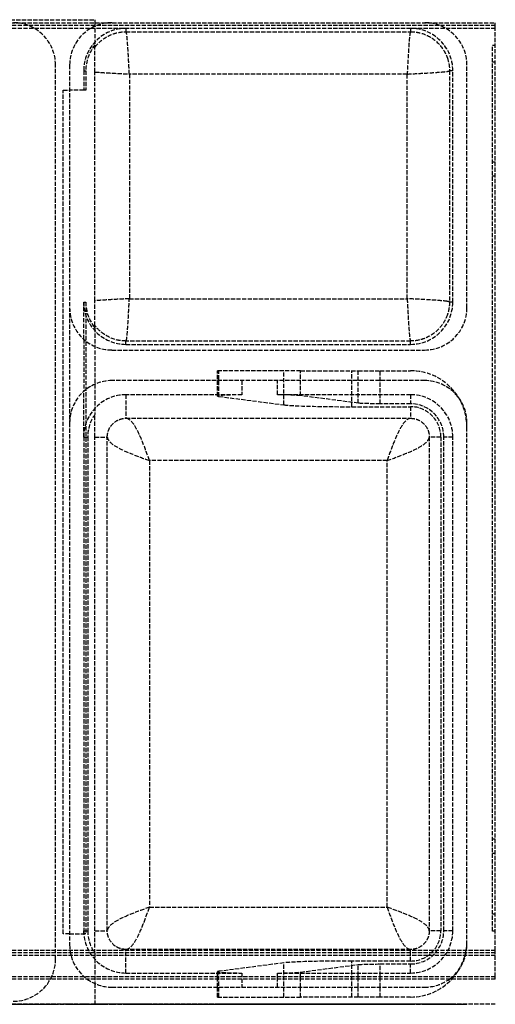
# Model space of a CAD drawing. Header units: millimetres. Extents: x -430 to 430, y 0 to 354.
# Tile 3 of 3: x 261 to 430, y 0 to 349. Entities that reach past the tile are written whole.
import ezdxf

# ---------------------------------------------------------------- set-up
doc = ezdxf.new("R2010")
doc.units = ezdxf.units.MM
doc.header["$LTSCALE"] = 10
doc.linetypes.add('ALLCAD_Strich', pattern=[0.2, 0.15, -0.05])
doc.layers.add('BESCH_KONT_sich_schn_ansi_2d', color=40, linetype='Continuous')
doc.layers.add('BESCH_KONT_sich_schn_grun_2d', color=10, linetype='Continuous')

msp = doc.modelspace()

# ---------------------------------------------------------------- linework, layer by layer
at = {"layer": 'BESCH_KONT_sich_schn_ansi_2d', "linetype": 'ALLCAD_Strich'}
for p, q in [((430, 0, 401.09), (-430, 0, 401.09)), ((430, 0, 407), (-430, 0, 407)), ((430, 0, 400.59), (-430, 0, 400.59)), ((430, 0, 386), (-430, 0, 386)), ((430, 0, 385), (-430, 0, 385)), ((430, 0, 386.5), (-430, 0, 386.5)), ((430, 0, 387), (-430, 0, 387)), ((287.92, 0, 325), (225.99, 0, 308.41)), ((245.49, 0, 171.87), (287.92, 0, 160.5)), ((273.92, 0, 325), (258.92, 0, 325)), ((258.92, 0, 375), (273.92, 0, 375)), ((273.92, 0, 325), (273.92, 0, 375)), ((278.92, 0, 365), (276.67, 0, 321.98)), ((278.92, 0, 365), (293.92, 0, 365)), ((278.92, 0, 375), (278.92, 0, 365)), ((293.92, 0, 375), (278.92, 0, 375)), ((283.92, 0, 365), (285.34, 0, 324.31)), ((284.63, 0, 324.12), (283.92, 0, 365)), ((287.92, 0, 160.5), (287.92, 0, 325)), ((287.92, 0, 250.45), (292.29, 0, 125.48)), ((340.06, 0, 365), (293.92, 0, 365)), ((293.92, 0, 375), (293.92, 0, 365)), ((293.92, 0, 375), (404.92, 0, 375)), ((298.92, 0, 365), (298.92, 0, 125.48)), ((399.92, 0, 125.48), (298.92, 0, 125.48)), ((399.92, 0, 296.74), (298.92, 0, 296.74)), ((300.11, 0, 282), (398.73, 0, 282)), ((307.28, 0, 111), (391.57, 0, 111)), ((331.91, 0, 347.52), (354.96, 0, 261.53)), ((352.74, 0, 365), (340.06, 0, 365)), ((404.92, 0, 365), (352.74, 0, 365)), ((381.35, 0, 278.93), (360.89, 0, 355.29)), ((379.1, 0, 243), (399.92, 0, 243)), ((399.92, 0, 273), (389.08, 0, 273)), ((399.92, 0, 365), (399.92, 0, 273)), ((399.92, 0, 273), (399.92, 0, 243)), ((399.92, 0, 243), (399.92, 0, 125.48)), ((419.92, 0, 243), (399.92, 0, 243)), ((399.92, 0, 273), (419.92, 0, 273)), ((404.92, 0, 375), (404.92, 0, 365)), ((419.92, 0, 375), (404.92, 0, 375)), ((404.92, 0, 365), (419.92, 0, 365)), ((410.66, 0, 243), (406.56, 0, 125.48)), ((414.92, 0, 365), (411.71, 0, 273)), ((414.92, 0, 365), (413.73, 0, 296.74)), ((419.92, 0, 243), (419.92, 0, 273)), ((419.92, 0, 375), (419.92, 0, 365)), ((429, 0, 364), (429, 0, 370)), ((429, 0, 385), (429, 0, 370)), ((430, 0, 370), (429, 0, 370)), ((430, 0, 364), (429, 0, 364)), ((430, 0, 377.5), (429, 0, 377.5)), ((430, 0, 382.5), (429, 0, 382.5)), ((430, 0, 385), (430, 0, 370)), ((430, 0, 364), (430, 0, 370)), ((430, 0, 401.09), (430, 0, 407)), ((430, 0, 400.59), (430, 0, 401.09)), ((430, 0, 386), (430, 0, 400.59)), ((430, 0, 386), (430, 0, 385))]:
    msp.add_line(p, q, dxfattribs=at)
at = {"layer": 'BESCH_KONT_sich_schn_ansi_2d', "linetype": 'ALLCAD_Strich', "extrusion": (0, -1, 0)}
for centre, radius, start, end in [((346.4, 351.41), 15, 15, 195), ((379.1, 268), 25, 195, 270)]:
    msp.add_arc(centre, radius, start, end, dxfattribs=at)
at = {"layer": 'BESCH_KONT_sich_schn_ansi_2d', "linetype": 'ALLCAD_Strich', "extrusion": (0, 1, 0)}
msp.add_arc((-389.08, 281), 8, 270, 345, dxfattribs=at)
at = {"layer": 'BESCH_KONT_sich_schn_ansi_2d', "linetype": 'ALLCAD_Strich'}
for points in [[(287.92, 0, 296.74), (287.92, 0, 296.74), (287.92, 0, 296.74), (287.92, 0, 296.74)], [(413, 0, 296.74), (412.86, 0, 296.74), (412.71, 0, 296.74), (412.54, 0, 296.74)], [(413.73, 0, 296.74), (413.7, 0, 295.26), (413.46, 0, 293.78), (413, 0, 292.37)]]:
    msp.add_open_spline(points, degree=3, dxfattribs=at)
for points, knots in [([(298.92, 0, 296.74), (298.66, 0, 296.74), (297.63, 0, 296.74), (294.55, 0, 296.74), (290.87, 0, 296.74), (288.61, 0, 296.74), (287.92, 0, 296.74)], [-1, -1, -1, -1, -0.9642857, -0.8571429, -0.5714286, -0.413237, -0.413237, -0.413237, -0.413237]), ([(300.11, 0, 282), (298.17, 0, 282), (296.23, 0, 282.38), (292.63, 0, 283.85), (290.98, 0, 284.94), (288.98, 0, 286.9), (288.42, 0, 287.56), (287.92, 0, 288.26)], [0, 0, 0, 0, 0.3888412, 0.3888412, 0.7776825, 0.7776825, 0.9498604, 0.9498604, 0.9498604, 0.9498604]), ([(298.92, 0, 125.48), (298.67, 0, 125.48), (298.18, 0, 125.48), (297.2, 0, 125.48), (296.02, 0, 125.48), (294.32, 0, 125.48), (293.06, 0, 125.48), (292.4, 0, 125.48), (292.29, 0, 125.48), (292.29, 0, 125.48)], [-1, -1, -1, -1, -0.928571, -0.857143, -0.714286, -0.571429, -0.285714, -0.142857, 0, 0, 0, 0]), ([(307.28, 0, 111), (305.36, 0, 111), (303.44, 0, 111.37), (299.88, 0, 112.81), (298.24, 0, 113.88), (295.47, 0, 116.54), (294.35, 0, 118.15), (292.79, 0, 121.65), (292.35, 0, 123.56), (292.29, 0, 125.48)], [0, 0, 0, 0, 0.408444, 0.408444, 0.816888, 0.816888, 1.225331, 1.225331, 1.633775, 1.633775, 1.633775, 1.633775]), ([(298.92, 0, 125.48), (299.62, 0, 123.56), (300.31, 0, 121.65), (301.71, 0, 118.15), (302.4, 0, 116.54), (303.79, 0, 113.88), (304.49, 0, 112.81), (305.88, 0, 111.37), (306.58, 0, 111), (307.28, 0, 111)], [0, 0, 0, 0, 0.408444, 0.408444, 0.816888, 0.816888, 1.225331, 1.225331, 1.633775, 1.633775, 1.633775, 1.633775]), ([(298.92, 0, 296.74), (299.02, 0, 294.8), (299.12, 0, 292.86), (299.32, 0, 289.29), (299.42, 0, 287.66), (299.61, 0, 284.94), (299.71, 0, 283.85), (299.91, 0, 282.38), (300.01, 0, 282), (300.11, 0, 282)], [0, 0, 0, 0, 0.388841, 0.388841, 0.777682, 0.777682, 1.166524, 1.166524, 1.555365, 1.555365, 1.555365, 1.555365]), ([(391.57, 0, 111), (392.26, 0, 111), (392.96, 0, 111.37), (394.35, 0, 112.81), (395.05, 0, 113.88), (396.44, 0, 116.54), (397.14, 0, 118.15), (398.53, 0, 121.65), (399.22, 0, 123.56), (399.92, 0, 125.48)], [0, 0, 0, 0, 0.408444, 0.408444, 0.816888, 0.816888, 1.225331, 1.225331, 1.633775, 1.633775, 1.633775, 1.633775]), ([(406.56, 0, 125.48), (406.49, 0, 123.56), (406.05, 0, 121.65), (404.49, 0, 118.15), (403.37, 0, 116.54), (400.6, 0, 113.88), (398.96, 0, 112.81), (395.4, 0, 111.37), (393.49, 0, 111), (391.57, 0, 111)], [0, 0, 0, 0, 0.408444, 0.408444, 0.816888, 0.816888, 1.225331, 1.225331, 1.633775, 1.633775, 1.633775, 1.633775]), ([(412.32, 0, 290.66), (411.57, 0, 289.04), (410.52, 0, 287.55), (407.86, 0, 284.94), (406.21, 0, 283.85), (402.61, 0, 282.38), (400.67, 0, 282), (398.73, 0, 282)], [0.419658, 0.419658, 0.419658, 0.419658, 0.777682, 0.777682, 1.166524, 1.166524, 1.555365, 1.555365, 1.555365, 1.555365]), ([(398.73, 0, 282), (398.83, 0, 282), (398.93, 0, 282.38), (399.13, 0, 283.85), (399.23, 0, 284.94), (399.43, 0, 287.66), (399.52, 0, 289.29), (399.72, 0, 292.86), (399.82, 0, 294.8), (399.92, 0, 296.74)], [0, 0, 0, 0, 0.388841, 0.388841, 0.777682, 0.777682, 1.166524, 1.166524, 1.555365, 1.555365, 1.555365, 1.555365]), ([(406.56, 0, 125.48), (406.56, 0, 125.48), (406.53, 0, 125.48), (406.36, 0, 125.48), (405.95, 0, 125.48), (404.89, 0, 125.48), (403.3, 0, 125.48), (401.41, 0, 125.48), (400.42, 0, 125.48), (399.92, 0, 125.48)], [-1, -1, -1, -1, -0.928571, -0.857143, -0.714286, -0.571429, -0.285714, -0.142857, 0, 0, 0, 0]), ([(412.54, 0, 296.74), (412.06, 0, 296.74), (410.37, 0, 296.74), (407.15, 0, 296.74), (403.28, 0, 296.74), (401.21, 0, 296.74), (399.92, 0, 296.74)], [-0.7336193, -0.7336193, -0.7336193, -0.7336193, -0.5714286, -0.2857143, -0.1785714, 0, 0, 0, 0]), ([(413, 0, 292.37), (412.86, 0, 291.93), (412.7, 0, 291.5), (412.45, 0, 290.94), (412.39, 0, 290.8), (412.32, 0, 290.66)], [0.2965891, 0.2965891, 0.2965891, 0.2965891, 0.3888412, 0.3888412, 0.4196585, 0.4196585, 0.4196585, 0.4196585]), ([(413.73, 0, 296.74), (413.73, 0, 296.74), (413.7, 0, 296.74), (413.49, 0, 296.74), (413.15, 0, 296.74), (413, 0, 296.74)], [-1, -1, -1, -1, -0.9642857, -0.8571429, -0.7922216, -0.7922216, -0.7922216, -0.7922216])]:
    msp.add_open_spline(points, degree=3, knots=knots, dxfattribs=at)
at = {"layer": 'BESCH_KONT_sich_schn_grun_2d', "linetype": 'ALLCAD_Strich'}
for p, q in [((225.99, 349), (287.92, 349)), ((-430, 347.92), (430, 347.92)), ((430, 346.92), (-430, 346.92)), ((430, 345.92), (-430, 345.92)), ((287.92, 349), (287.92, 347.92)), ((287.92, 347.92), (287.92, 340.06)), ((298.92, 345.92), (298.92, 344.73)), ((399.92, 345.92), (399.92, 344.73)), ((430, 346.92), (430, 347.92)), ((430, 345.92), (430, 346.92)), ((430, 19.08), (430, 345.92)), ((298.92, 344.73), (399.92, 344.73)), ((429, 339.92), (430, 339.92)), ((429, 25.92), (429, 339.92)), ((273.92, 16.08), (273.92, 332.92)), ((278.92, 332.92), (278.92, 246.92)), ((419.92, 246.92), (419.92, 332.92)), ((430, 333.92), (429, 333.92)), ((283.92, 330.92), (283.92, 324)), ((283.92, 330.92), (284.63, 330.92)), ((284.63, 330.92), (284.63, 324)), ((287.92, 249.38), (287.92, 330.46)), ((300.11, 329.73), (300.11, 250.11)), ((398.73, 329.73), (300.11, 329.73)), ((398.73, 250.11), (398.73, 329.73)), ((413.73, 330.92), (413.73, 248.92)), ((414.92, 330.92), (413.73, 330.92)), ((414.92, 248.92), (414.92, 330.92)), ((276.67, 324), (278.92, 324)), ((276.67, 25), (276.67, 324)), ((283.92, 324), (278.92, 324)), ((284.63, 324), (283.92, 324)), ((430, 298.5), (429, 298.5)), ((430, 293.5), (429, 293.5)), ((283.92, 235.74), (283.92, 248.92)), ((283.92, 248.92), (284.63, 248.92)), ((284.63, 248.92), (284.63, 25)), ((300.11, 250.11), (398.73, 250.11)), ((414.92, 248.92), (413.73, 248.92)), ((278.92, 246.92), (278.92, 206.08)), ((287.92, 239.78), (287.92, 209.08)), ((283.92, 235.74), (283.92, 217.26)), ((298.92, 233.92), (298.92, 235.11)), ((399.92, 235.11), (298.92, 235.11)), ((298.92, 233.92), (399.92, 233.92)), ((399.92, 233.92), (399.92, 235.11)), ((293.92, 231.92), (404.92, 231.92)), ((360.89, 224.58), (331.4, 224.58)), ((331.4, 215.6), (331.4, 224.58)), ((331.91, 215.47), (331.91, 224.58)), ((354.96, 212.47), (354.96, 224.58)), ((360.89, 215.74), (360.89, 224.58)), ((360.89, 224.58), (381.35, 224.58)), ((379.1, 211.82), (379.1, 224.58)), ((381.35, 224.58), (389.08, 224.58)), ((381.35, 213.07), (381.35, 224.58)), ((389.08, 224.58), (399.92, 224.58)), ((389.08, 212.87), (389.08, 224.58)), ((404.92, 221.08), (293.92, 221.08)), ((340.06, 221.08), (340.06, 216.08)), ((352.74, 216.08), (352.74, 221.08)), ((283.92, 201.08), (283.92, 217.26)), ((340.06, 216.08), (298.92, 216.08)), ((298.92, 216.08), (298.92, 207.71)), ((331.91, 215.47), (354.96, 212.47)), ((399.92, 216.08), (352.74, 216.08)), ((381.35, 213.07), (360.89, 215.74)), ((399.92, 216.08), (399.92, 212.87)), ((379.1, 211.82), (399.92, 211.82)), ((399.92, 212.87), (389.08, 212.87)), ((399.92, 211.82), (399.92, 207.71)), ((278.92, 206.08), (278.92, 21.08)), ((298.92, 207.71), (399.92, 207.71)), ((419.92, 21.08), (419.92, 206.08)), ((283.92, 201.08), (285.34, 201.08)), ((283.92, 201.08), (283.92, 26.08)), ((285.34, 201.08), (285.34, 26.08)), ((287.92, 201.08), (292.29, 201.08)), ((287.92, 26.08), (287.92, 201.08)), ((292.29, 26.08), (292.29, 201.08)), ((406.56, 201.08), (406.56, 26.08)), ((410.66, 201.08), (406.56, 201.08)), ((410.66, 201.08), (410.66, 26.08)), ((414.92, 201.08), (411.71, 201.08)), ((411.71, 26.08), (411.71, 201.08)), ((414.92, 26.08), (414.92, 201.08)), ((391.57, 192.72), (307.28, 192.72)), ((307.28, 192.72), (307.28, 34.43)), ((391.57, 34.43), (391.57, 192.72)), ((430, 58.5), (429, 58.5)), ((430, 53.5), (429, 53.5)), ((307.28, 34.43), (391.57, 34.43)), ((430, 31.92), (429, 31.92)), ((278.92, 25), (276.67, 25)), ((278.92, 25), (283.92, 25)), ((283.92, 25), (283.92, 26.08)), ((283.92, 26.08), (285.34, 26.08)), ((284.63, 25), (283.92, 25)), ((287.92, 26.08), (292.29, 26.08)), ((410.66, 26.08), (406.56, 26.08)), ((414.92, 26.08), (411.71, 26.08)), ((430, 25.92), (429, 25.92)), ((430, 19.08), (-430, 19.08)), ((430, 18.21), (-430, 18.21)), ((287.92, 18.08), (287.92, 7.33)), ((298.92, 11.08), (298.92, 19.44)), ((399.92, 19.44), (298.92, 19.44)), ((399.92, 15.34), (399.92, 19.44)), ((430, 18.21), (430, 19.08)), ((430, 9.79), (430, 18.21)), ((430, 17.34), (-430, 17.34)), ((354.96, 14.69), (331.91, 11.69)), ((354.96, 2.58), (354.96, 14.69)), ((360.89, 11.42), (381.35, 14.08)), ((399.92, 15.34), (379.1, 15.34)), ((379.1, 2.58), (379.1, 15.34)), ((381.35, 6.08), (381.35, 14.08)), ((389.08, 14.29), (399.92, 14.29)), ((389.08, 6.08), (389.08, 14.29)), ((399.92, 11.08), (399.92, 14.29)), ((298.92, 11.08), (340.06, 11.08)), ((331.4, 6.08), (331.4, 11.55)), ((331.91, 2.58), (331.91, 11.69)), ((340.06, 11.08), (340.06, 6.08)), ((352.74, 6.08), (352.74, 11.08)), ((352.74, 11.08), (399.92, 11.08)), ((360.89, 6.08), (360.89, 11.42)), ((430, 9.79), (-430, 9.79)), ((430, 8.92), (-430, 8.92)), ((287.92, 7.33), (287.92, 0)), ((430, 8.92), (430, 9.79)), ((293.92, 6.08), (404.92, 6.08)), ((331.4, 2.58), (331.4, 6.08)), ((360.89, 2.58), (360.89, 6.08)), ((381.35, 2.58), (381.35, 6.08)), ((389.08, 2.58), (389.08, 6.08)), ((331.4, 2.58), (360.89, 2.58)), ((381.35, 2.58), (360.89, 2.58)), ((389.08, 2.58), (381.35, 2.58)), ((399.92, 2.58), (389.08, 2.58)), ((287.92, 0), (225.99, 0))]:
    msp.add_line(p, q, dxfattribs=at)
for centre, radius, start, end in [((258.92, 332.92), 15, 0, 90), ((293.92, 332.92), 15, 90, 180), ((298.92, 330.92), 15, 90, 180), ((399.92, 330.92), 15, 0, 90), ((404.92, 332.92), 15, 0, 90), ((298.92, 248.92), 15, 180, 270), ((399.92, 248.92), 15, 270, 0), ((293.92, 246.92), 15, 180, 270), ((404.92, 246.92), 15, 270, 0), ((399.92, 204.58), 20, 0, 90), ((293.92, 206.08), 15, 90, 180), ((404.92, 206.08), 15, 0, 90), ((298.92, 201.08), 15, 90, 180), ((399.92, 201.08), 15, 0, 90), ((399.92, 201.08), 11.79, 0, 90), ((399.92, 201.08), 10.74, 0, 90), ((298.92, 26.08), 15, 180, 270), ((399.92, 26.08), 15, 270, 0), ((399.92, 26.08), 11.79, 270, 0), ((399.92, 26.08), 10.74, 270, 360), ((293.92, 21.08), 15, 180, 234.1522), ((404.92, 21.08), 15, 305.8478, 0), ((399.92, 22.58), 20, 316.9269, 0), ((258.92, 16.08), 15, 331.4946, 0), ((258.92, 16.08), 15, 270, 331.4946), ((293.92, 21.08), 15, 234.1522, 270), ((399.92, 22.58), 20, 270, 316.9269), ((404.92, 21.08), 15, 270, 305.8478)]:
    msp.add_arc(centre, radius, start, end, dxfattribs=at)
for centre, major_axis, ratio, start_param, end_param in [((298.99, 330.92), (-14.35, 0), 0.999989, -0.690327, 0), ((298.99, 248.92), (-14.35, 0), 0.999989, 0, 0.690327), ((346.4, 215.6), (15, 0), 0.034921, -4.27589, -2.879793), ((346.4, 215.6), (15, 0), 0.034921, 0.261799, 1.134297), ((379.1, 212.69), (25, 0), 0.034921, -2.879793, -1.570796), ((299.05, 201.08), (-13.71, 0), 0.999956, -0.623484, 0), ((299.05, 26.08), (-13.71, 0), 0.999956, 0, 0.623484), ((379.1, 14.47), (-25, 0), 0.034921, -1.570796, -0.261799), ((346.4, 11.55), (-15, 0), 0.034921, -0.261799, 1.134297), ((346.4, 11.55), (-15, 0), 0.034921, -4.27589, -3.403392)]:
    msp.add_ellipse(centre, major_axis=major_axis, ratio=ratio, start_param=start_param, end_param=end_param, dxfattribs=at)
at = {"layer": 'BESCH_KONT_sich_schn_grun_2d', "linetype": 'ALLCAD_Strich', "extrusion": (0, 0, -1)}
for centre, major_axis, start_param, end_param in [((389.08, 213.15), (8, 0), -4.712389, -3.403392), ((389.08, 14.01), (-8, 0), 0.261799, 1.570796)]:
    msp.add_ellipse(centre, major_axis=major_axis, ratio=0.034921, start_param=start_param, end_param=end_param, dxfattribs=at)
at = {"layer": 'BESCH_KONT_sich_schn_grun_2d', "linetype": 'ALLCAD_Strich'}
for points, knots in [([(287.92, 339.27), (287.99, 339.36), (289.32, 341.07), (291.69, 342.96), (295.56, 344.44), (297.63, 344.73), (298.92, 344.73)], [-0.5867527, -0.5867527, -0.5867527, -0.5867527, -0.5714286, -0.2857143, -0.1785714, 0, 0, 0, 0]), ([(300.11, 329.73), (300.01, 331.67), (299.91, 333.61), (299.71, 337.21), (299.61, 338.86), (299.42, 341.63), (299.32, 342.75), (299.12, 344.28), (299.02, 344.7), (298.92, 344.73)], [0, 0, 0, 0, 0.388841, 0.388841, 0.777682, 0.777682, 1.166524, 1.166524, 1.555365, 1.555365, 1.555365, 1.555365]), ([(399.92, 344.73), (399.82, 344.7), (399.72, 344.28), (399.52, 342.75), (399.43, 341.63), (399.23, 338.86), (399.13, 337.21), (398.93, 333.61), (398.83, 331.67), (398.73, 329.73)], [0, 0, 0, 0, 0.388841, 0.388841, 0.777682, 0.777682, 1.166524, 1.166524, 1.555365, 1.555365, 1.555365, 1.555365]), ([(399.92, 344.73), (400.18, 344.73), (401.21, 344.7), (404.29, 344.27), (408.82, 342.09), (411.82, 338.32), (412.82, 335.88), (413, 335.35)], [-1, -1, -1, -1, -0.9642857, -0.8571429, -0.5714286, -0.2857143, -0.2078142, -0.2078142, -0.2078142, -0.2078142]), ([(287.92, 330.46), (287.92, 331.08), (287.92, 331.71), (287.92, 332.97), (287.92, 333.6), (287.92, 335.17), (287.92, 336.09), (287.92, 337.6), (287.92, 338.22), (287.92, 339.02), (287.92, 339.24), (287.92, 339.27)], [-1.341512, -1.341512, -1.341512, -1.341512, -1.151923, -1.151923, -0.950064, -0.950064, -0.614021, -0.614021, -0.286832, -0.286832, 0, 0, 0, 0]), ([(413, 335.35), (413.07, 335.15), (413.52, 333.71), (413.73, 332.21), (413.73, 330.92)], [-0.2078142, -0.2078142, -0.2078142, -0.2078142, -0.1785714, 0, 0, 0, 0]), ([(287.92, 330.46), (288.42, 330.41), (288.98, 330.37), (290.98, 330.23), (292.63, 330.13), (296.23, 329.93), (298.17, 329.83), (300.11, 329.73)], [0.6055046, 0.6055046, 0.6055046, 0.6055046, 0.7776825, 0.7776825, 1.1665237, 1.1665237, 1.555365, 1.555365, 1.555365, 1.555365]), ([(398.73, 329.73), (400.67, 329.83), (402.61, 329.93), (406.21, 330.13), (407.86, 330.23), (410.63, 330.42), (411.75, 330.52), (412.7, 330.65), (412.86, 330.67), (413, 330.69)], [0, 0, 0, 0, 0.388841, 0.388841, 0.777682, 0.777682, 1.166524, 1.166524, 1.258776, 1.258776, 1.258776, 1.258776]), ([(300.11, 250.11), (298.17, 250.01), (296.23, 249.91), (292.63, 249.71), (290.98, 249.61), (288.98, 249.47), (288.42, 249.43), (287.92, 249.38)], [0, 0, 0, 0, 0.3888412, 0.3888412, 0.7776825, 0.7776825, 0.9498604, 0.9498604, 0.9498604, 0.9498604]), ([(287.92, 240.57), (287.92, 240.59), (287.92, 240.68), (287.92, 241), (287.92, 241.24), (287.92, 242.11), (287.92, 242.88), (287.92, 244.61), (287.92, 245.58), (287.92, 247.57), (287.92, 248.51), (287.92, 249.38)], [-1.146737, -1.146737, -1.146737, -1.146737, -0.997536, -0.997536, -0.838585, -0.838585, -0.54058, -0.54058, -0.261998, -0.261998, 0, 0, 0, 0]), ([(298.92, 235.11), (299.02, 235.15), (299.12, 235.56), (299.32, 237.09), (299.42, 238.21), (299.61, 240.98), (299.71, 242.63), (299.91, 246.23), (300.01, 248.17), (300.11, 250.11)], [0, 0, 0, 0, 0.388841, 0.388841, 0.777682, 0.777682, 1.166524, 1.166524, 1.555365, 1.555365, 1.555365, 1.555365]), ([(413, 249.15), (412.86, 249.17), (412.7, 249.19), (411.75, 249.32), (410.63, 249.42), (407.86, 249.61), (406.21, 249.71), (402.61, 249.91), (400.67, 250.01), (398.73, 250.11)], [0.296589, 0.296589, 0.296589, 0.296589, 0.388841, 0.388841, 0.777682, 0.777682, 1.166524, 1.166524, 1.555365, 1.555365, 1.555365, 1.555365]), ([(398.73, 250.11), (398.83, 248.17), (398.93, 246.23), (399.13, 242.63), (399.23, 240.98), (399.43, 238.21), (399.52, 237.09), (399.72, 235.56), (399.82, 235.15), (399.92, 235.11)], [0, 0, 0, 0, 0.388841, 0.388841, 0.777682, 0.777682, 1.166524, 1.166524, 1.555365, 1.555365, 1.555365, 1.555365]), ([(413.73, 248.92), (413.73, 248.66), (413.7, 247.63), (413.49, 246.14), (413.15, 244.94), (413, 244.49)], [-1, -1, -1, -1, -0.9642857, -0.8571429, -0.7922216, -0.7922216, -0.7922216, -0.7922216]), ([(413, 244.49), (412.49, 242.98), (410.71, 239.72), (407.15, 236.88), (403.28, 235.41), (401.21, 235.11), (399.92, 235.11)], [-0.7922216, -0.7922216, -0.7922216, -0.7922216, -0.5714286, -0.2857143, -0.1785714, 0, 0, 0, 0]), ([(298.92, 235.11), (298.66, 235.11), (297.63, 235.14), (294.55, 235.57), (290.87, 237.35), (288.61, 239.66), (287.92, 240.57)], [-1, -1, -1, -1, -0.9642857, -0.8571429, -0.5714286, -0.413237, -0.413237, -0.413237, -0.413237]), ([(292.29, 201.08), (292.29, 201.33), (292.31, 201.82), (292.48, 202.8), (292.89, 203.98), (293.95, 205.68), (295.55, 206.94), (297.43, 207.6), (298.42, 207.71), (298.92, 207.71)], [-1, -1, -1, -1, -0.928571, -0.857143, -0.714286, -0.571429, -0.285714, -0.142857, 0, 0, 0, 0]), ([(307.28, 192.72), (306.58, 194.64), (305.88, 196.56), (304.49, 200.12), (303.79, 201.76), (302.4, 204.52), (301.71, 205.65), (300.31, 207.21), (299.62, 207.65), (298.92, 207.71)], [0, 0, 0, 0, 0.408444, 0.408444, 0.816888, 0.816888, 1.225331, 1.225331, 1.633775, 1.633775, 1.633775, 1.633775]), ([(399.92, 207.71), (399.22, 207.65), (398.53, 207.21), (397.14, 205.65), (396.44, 204.52), (395.05, 201.76), (394.35, 200.12), (392.96, 196.56), (392.26, 194.64), (391.57, 192.72)], [0, 0, 0, 0, 0.408444, 0.408444, 0.816888, 0.816888, 1.225331, 1.225331, 1.633775, 1.633775, 1.633775, 1.633775]), ([(399.92, 207.71), (400.17, 207.71), (400.67, 207.69), (401.65, 207.52), (402.82, 207.11), (404.52, 206.05), (405.79, 204.45), (406.44, 202.57), (406.56, 201.58), (406.56, 201.08)], [-1, -1, -1, -1, -0.928571, -0.857143, -0.714286, -0.571429, -0.285714, -0.142857, 0, 0, 0, 0]), ([(292.29, 201.08), (292.35, 200.38), (292.79, 199.69), (294.35, 198.29), (295.47, 197.6), (298.24, 196.21), (299.88, 195.51), (303.44, 194.12), (305.36, 193.42), (307.28, 192.72)], [0, 0, 0, 0, 0.408444, 0.408444, 0.816888, 0.816888, 1.225331, 1.225331, 1.633775, 1.633775, 1.633775, 1.633775]), ([(391.57, 192.72), (393.49, 193.42), (395.4, 194.12), (398.96, 195.51), (400.6, 196.21), (403.37, 197.6), (404.49, 198.29), (406.05, 199.69), (406.49, 200.38), (406.56, 201.08)], [0, 0, 0, 0, 0.408444, 0.408444, 0.816888, 0.816888, 1.225331, 1.225331, 1.633775, 1.633775, 1.633775, 1.633775]), ([(307.28, 34.43), (305.36, 33.74), (303.44, 33.04), (299.88, 31.65), (298.24, 30.95), (295.47, 29.56), (294.35, 28.86), (292.79, 27.47), (292.35, 26.78), (292.29, 26.08)], [0, 0, 0, 0, 0.408444, 0.408444, 0.816888, 0.816888, 1.225331, 1.225331, 1.633775, 1.633775, 1.633775, 1.633775]), ([(298.92, 19.44), (299.62, 19.51), (300.31, 19.95), (301.71, 21.51), (302.4, 22.63), (303.79, 25.4), (304.49, 27.04), (305.88, 30.6), (306.58, 32.51), (307.28, 34.43)], [0, 0, 0, 0, 0.408444, 0.408444, 0.816888, 0.816888, 1.225331, 1.225331, 1.633775, 1.633775, 1.633775, 1.633775]), ([(391.57, 34.43), (392.26, 32.51), (392.96, 30.6), (394.35, 27.04), (395.05, 25.4), (396.44, 22.63), (397.14, 21.51), (398.53, 19.95), (399.22, 19.51), (399.92, 19.44)], [0, 0, 0, 0, 0.408444, 0.408444, 0.816888, 0.816888, 1.225331, 1.225331, 1.633775, 1.633775, 1.633775, 1.633775]), ([(406.56, 26.08), (406.49, 26.78), (406.05, 27.47), (404.49, 28.86), (403.37, 29.56), (400.6, 30.95), (398.96, 31.65), (395.4, 33.04), (393.49, 33.74), (391.57, 34.43)], [0, 0, 0, 0, 0.408444, 0.408444, 0.816888, 0.816888, 1.225331, 1.225331, 1.633775, 1.633775, 1.633775, 1.633775]), ([(298.92, 19.44), (298.67, 19.44), (298.18, 19.47), (297.2, 19.64), (296.02, 20.05), (294.32, 21.11), (293.06, 22.7), (292.4, 24.59), (292.29, 25.58), (292.29, 26.08)], [-1, -1, -1, -1, -0.928571, -0.857143, -0.714286, -0.571429, -0.285714, -0.142857, 0, 0, 0, 0]), ([(406.56, 26.08), (406.56, 25.83), (406.53, 25.33), (406.36, 24.35), (405.95, 23.18), (404.89, 21.48), (403.3, 20.21), (401.41, 19.56), (400.42, 19.44), (399.92, 19.44)], [-1, -1, -1, -1, -0.928571, -0.857143, -0.714286, -0.571429, -0.285714, -0.142857, 0, 0, 0, 0])]:
    msp.add_open_spline(points, degree=3, knots=knots, dxfattribs=at)
for points, weights in [([(287.92, 339.27), (287.92, 339.66), (287.92, 340.06)], [1.00000025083, 1.00039826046, 1]), ([(287.92, 239.78), (287.92, 240.18), (287.92, 240.57)], [1, 1.00039826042, 1.00000025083]), ([(287.92, 201.08), (287.92, 204.66), (287.92, 209.08)], [1.11832587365, 1.11832587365, 1]), ([(287.92, 18.08), (287.92, 22.5), (287.92, 26.08)], [1, 1.11832587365, 1.11832587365])]:
    msp.add_rational_spline(points, weights, degree=2, dxfattribs=at)
for points in [[(413, 330.69), (413.46, 330.77), (413.7, 330.84), (413.73, 330.92)], [(413.73, 248.92), (413.7, 249), (413.46, 249.07), (413, 249.15)]]:
    msp.add_open_spline(points, degree=3, dxfattribs=at)

doc.saveas('drawing.dxf')
